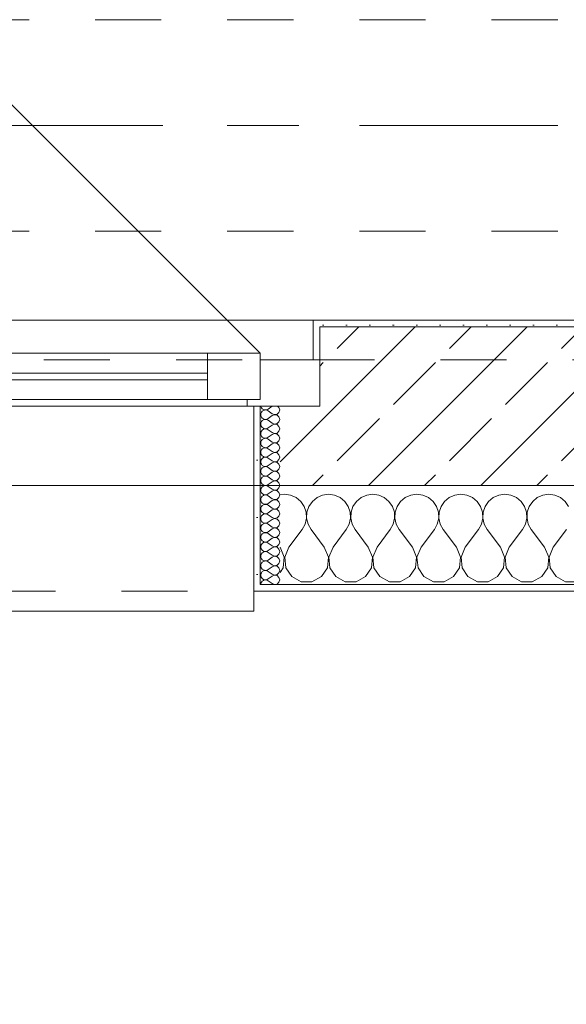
# Model space of a CAD drawing. Header units: metres. Extents: x -4 to 100, y -11 to 17.
# Tile 204 of 256: x 17.466 to 18.293, y -0.78 to 0.71. Entities that reach past the tile are written whole.
import ezdxf

# ---------------------------------------------------------------- set-up
doc = ezdxf.new("R2010")
doc.units = ezdxf.units.M
doc.header["$MEASUREMENT"] = 0
for name, pattern in [('Achse', [0.2, 0.1, -0.05, 0, -0.05]), ('Strichlinie doppelt', [0.546806, 0.264583, -0.105833, 0.070556, -0.105833]), ('Strichlinie eng', [0.115, 0.075, -0.04]), ('Untersicht', [0.1, 0.075, -0.025])]:
    doc.linetypes.add(name, pattern=pattern)
for name, color, linetype in [('152 - Bemaßung_ Beschriftung.Ausbau', 7, 'Continuous'), ('451 - Universal.Achsen Raster', 7, 'Continuous'), ('603 - Struktur.Bodenplatte_ Decke Roh', 7, 'Continuous'), ('604 - Struktur.Wand Aussen', 7, 'Continuous'), ('608 - Struktur.Träger', 7, 'Continuous'), ('650 - Abdeckung.Fußboden Aufbau', 7, 'Continuous'), ('Neubau_653 - Abdeckung.TB Verkofferung', 7, 'Continuous')]:
    doc.layers.add(name, color=color, linetype=linetype)
doc.styles.add('ERSTELLTER_STIL_2', font='txt')
doc.dimstyles.new('ERSTELLTER_STIL__5', dxfattribs={"dimtxt": 0.1, "dimasz": 0.0532, "dimexe": 0.18, "dimexo": 0.0625, "dimgap": 0, "dimtad": 1, "dimtih": 1, "dimtoh": 1, "dimzin": 0, "dimdsep": 46, "dimtxsty": 'ERSTELLTER_STIL_2', "dimblk": 'ARROWHEAD_2', "dimblk1": 'ARROWHEAD_2', "dimblk2": 'ARROWHEAD_2', "dimcen": 0.09, "dimse1": 1, "dimse2": 1, "dimclrd": 7, "dimclre": 7, "dimclrt": 7, "dimazin": 0, "dimtfac": 1, "dimtdec": 4, "dimtmove": 0, "dimatfit": 3, "dimfxl": 1, "dimtolj": 1, "dimtzin": 0, "dimarcsym": 0})
pattern_1 = [(0, (0, 0), (0, 0.08660254), [0, -0.05]), (0, (0.025, 0.0433), (0, 0.08660254), [0, -0.05])]
pattern_2 = [(45, (0, 0), (-0.01767767, 0.01767767), [0, -0.025])]

# ---------------------------------------------------------------- blocks, each defined once
blk = doc.blocks.new('*X122')
at = {"layer": '604 - Struktur.Wand Aussen', "color": 7, "linetype": 'Continuous', "lineweight": 5}
for p, q in [((17.8667, -0.0083), (17.86, -0.0093)), ((17.8758, -0.0096), (17.8667, -0.0083)), ((17.8842, -0.0133), (17.8758, -0.0096)), ((17.8913, -0.0192), (17.8842, -0.0133)), ((17.9158, -0.0133), (17.9087, -0.0192)), ((17.9242, -0.0096), (17.9158, -0.0133)), ((17.9333, -0.0083), (17.9242, -0.0096)), ((17.9424, -0.0096), (17.9333, -0.0083)), ((17.9509, -0.0133), (17.9424, -0.0096)), ((17.9579, -0.0192), (17.9509, -0.0133)), ((17.9825, -0.0133), (17.9754, -0.0192)), ((17.9909, -0.0096), (17.9825, -0.0133)), ((18, -0.0083), (17.9909, -0.0096)), ((18.0091, -0.0096), (18, -0.0083)), ((18.0175, -0.0133), (18.0091, -0.0096)), ((18.0246, -0.0192), (18.0175, -0.0133)), ((18.0491, -0.0133), (18.0421, -0.0192)), ((18.0576, -0.0096), (18.0491, -0.0133)), ((18.0667, -0.0083), (18.0576, -0.0096)), ((18.0758, -0.0096), (18.0667, -0.0083)), ((18.0842, -0.0133), (18.0758, -0.0096)), ((18.0913, -0.0192), (18.0842, -0.0133)), ((18.1158, -0.0133), (18.1087, -0.0192)), ((18.1242, -0.0096), (18.1158, -0.0133)), ((18.1333, -0.0083), (18.1242, -0.0096)), ((18.1424, -0.0096), (18.1333, -0.0083)), ((18.1509, -0.0133), (18.1424, -0.0096)), ((18.1579, -0.0192), (18.1509, -0.0133)), ((18.1825, -0.0133), (18.1754, -0.0192)), ((18.1909, -0.0096), (18.1825, -0.0133)), ((18.2, -0.0083), (18.1909, -0.0096)), ((18.2091, -0.0096), (18.2, -0.0083)), ((18.2175, -0.0133), (18.2091, -0.0096)), ((18.2246, -0.0192), (18.2175, -0.0133)), ((18.2491, -0.0133), (18.2421, -0.0192)), ((18.2576, -0.0096), (18.2491, -0.0133)), ((18.2667, -0.0083), (18.2576, -0.0096)), ((18.2758, -0.0096), (18.2667, -0.0083)), ((18.2842, -0.0133), (18.2758, -0.0096)), ((18.2913, -0.0192), (18.2842, -0.0133)), ((17.8965, -0.0268), (17.8913, -0.0192)), ((17.8994, -0.0355), (17.8965, -0.0268)), ((17.9035, -0.0268), (17.9006, -0.0355)), ((17.9087, -0.0192), (17.9035, -0.0268)), ((17.9631, -0.0268), (17.9579, -0.0192)), ((17.9661, -0.0355), (17.9631, -0.0268)), ((17.9702, -0.0268), (17.9672, -0.0355)), ((17.9754, -0.0192), (17.9702, -0.0268)), ((18.0298, -0.0268), (18.0246, -0.0192)), ((18.0328, -0.0355), (18.0298, -0.0268)), ((18.0369, -0.0268), (18.0339, -0.0355)), ((18.0421, -0.0192), (18.0369, -0.0268)), ((18.0965, -0.0268), (18.0913, -0.0192)), ((18.0994, -0.0355), (18.0965, -0.0268)), ((18.1035, -0.0268), (18.1006, -0.0355)), ((18.1087, -0.0192), (18.1035, -0.0268)), ((18.1631, -0.0268), (18.1579, -0.0192)), ((18.1661, -0.0355), (18.1631, -0.0268)), ((18.1702, -0.0268), (18.1672, -0.0355)), ((18.1754, -0.0192), (18.1702, -0.0268)), ((18.2298, -0.0268), (18.2246, -0.0192)), ((18.2328, -0.0355), (18.2298, -0.0268)), ((18.2369, -0.0268), (18.2339, -0.0355)), ((18.2421, -0.0192), (18.2369, -0.0268)), ((18.2965, -0.0268), (18.2913, -0.0192)), ((17.8978, -0.0536), (17.8999, -0.0447)), ((17.8999, -0.0447), (17.8994, -0.0355)), ((17.9006, -0.0355), (17.9001, -0.0447)), ((17.9001, -0.0447), (17.9022, -0.0536)), ((17.9645, -0.0536), (17.9665, -0.0447)), ((17.9665, -0.0447), (17.9661, -0.0355)), ((17.9672, -0.0355), (17.9668, -0.0447)), ((17.9668, -0.0447), (17.9689, -0.0536)), ((18.0311, -0.0536), (18.0332, -0.0447)), ((18.0332, -0.0447), (18.0328, -0.0355)), ((18.0339, -0.0355), (18.0335, -0.0447)), ((18.0335, -0.0447), (18.0355, -0.0536)), ((18.0978, -0.0536), (18.0999, -0.0447)), ((18.0999, -0.0447), (18.0994, -0.0355)), ((18.1006, -0.0355), (18.1001, -0.0447)), ((18.1001, -0.0447), (18.1022, -0.0536)), ((18.1645, -0.0536), (18.1665, -0.0447)), ((18.1665, -0.0447), (18.1661, -0.0355)), ((18.1672, -0.0355), (18.1668, -0.0447)), ((18.1668, -0.0447), (18.1689, -0.0536)), ((18.2311, -0.0536), (18.2332, -0.0447)), ((18.2332, -0.0447), (18.2328, -0.0355)), ((18.2339, -0.0355), (18.2335, -0.0447)), ((18.2335, -0.0447), (18.2355, -0.0536)), ((17.8933, -0.0617), (17.8978, -0.0536)), ((17.9022, -0.0536), (17.9067, -0.0617)), ((17.96, -0.0617), (17.9645, -0.0536)), ((17.9689, -0.0536), (17.9733, -0.0617)), ((18.0267, -0.0617), (18.0311, -0.0536)), ((18.0355, -0.0536), (18.04, -0.0617)), ((18.0933, -0.0617), (18.0978, -0.0536)), ((18.1022, -0.0536), (18.1067, -0.0617)), ((18.16, -0.0617), (18.1645, -0.0536)), ((18.1689, -0.0536), (18.1733, -0.0617)), ((18.2267, -0.0617), (18.2311, -0.0536)), ((18.2355, -0.0536), (18.24, -0.0617)), ((17.8733, -0.0883), (17.8933, -0.0617)), ((17.9267, -0.0883), (17.9067, -0.0617)), ((17.94, -0.0883), (17.96, -0.0617)), ((17.9933, -0.0883), (17.9733, -0.0617)), ((18.0067, -0.0883), (18.0267, -0.0617)), ((18.06, -0.0883), (18.04, -0.0617)), ((18.0733, -0.0883), (18.0933, -0.0617)), ((18.1267, -0.0883), (18.1067, -0.0617)), ((18.14, -0.0883), (18.16, -0.0617)), ((18.1933, -0.0883), (18.1733, -0.0617)), ((18.2067, -0.0883), (18.2267, -0.0617)), ((18.26, -0.0883), (18.24, -0.0617)), ((18.2733, -0.0883), (18.2933, -0.0617)), ((17.8663, -0.1033), (17.86, -0.0883)), ((17.8733, -0.0883), (17.867, -0.1033)), ((17.933, -0.1033), (17.9267, -0.0883)), ((17.94, -0.0883), (17.9337, -0.1033)), ((17.9996, -0.1033), (17.9933, -0.0883)), ((18.0067, -0.0883), (18.0004, -0.1033)), ((18.0663, -0.1033), (18.06, -0.0883)), ((18.0733, -0.0883), (18.067, -0.1033)), ((18.133, -0.1033), (18.1267, -0.0883)), ((18.14, -0.0883), (18.1337, -0.1033)), ((18.1996, -0.1033), (18.1933, -0.0883)), ((18.2067, -0.0883), (18.2004, -0.1033)), ((18.2663, -0.1033), (18.26, -0.0883)), ((18.2733, -0.0883), (18.267, -0.1033)), ((17.8648, -0.1195), (17.8663, -0.1033)), ((17.867, -0.1033), (17.8686, -0.1195)), ((17.9314, -0.1195), (17.933, -0.1033)), ((17.9337, -0.1033), (17.9352, -0.1195)), ((17.9981, -0.1195), (17.9996, -0.1033)), ((18.0004, -0.1033), (18.0019, -0.1195)), ((18.0648, -0.1195), (18.0663, -0.1033)), ((18.067, -0.1033), (18.0686, -0.1195)), ((18.1314, -0.1195), (18.133, -0.1033)), ((18.1337, -0.1033), (18.1352, -0.1195)), ((18.1981, -0.1195), (18.1996, -0.1033)), ((18.2004, -0.1033), (18.2019, -0.1195)), ((18.2648, -0.1195), (18.2663, -0.1033)), ((18.267, -0.1033), (18.2686, -0.1195)), ((17.86, -0.1266), (17.8648, -0.1195)), ((17.8686, -0.1195), (17.8776, -0.133)), ((17.8776, -0.133), (17.8919, -0.1407)), ((17.9081, -0.1407), (17.9224, -0.133)), ((17.9224, -0.133), (17.9314, -0.1195)), ((17.9352, -0.1195), (17.9442, -0.133)), ((17.9442, -0.133), (17.9585, -0.1407)), ((17.9748, -0.1407), (17.9891, -0.133)), ((17.9891, -0.133), (17.9981, -0.1195)), ((18.0019, -0.1195), (18.0109, -0.133)), ((18.0109, -0.133), (18.0252, -0.1407)), ((18.0415, -0.1407), (18.0558, -0.133)), ((18.0558, -0.133), (18.0648, -0.1195)), ((18.0686, -0.1195), (18.0776, -0.133)), ((18.0776, -0.133), (18.0919, -0.1407)), ((18.1081, -0.1407), (18.1224, -0.133)), ((18.1224, -0.133), (18.1314, -0.1195)), ((18.1352, -0.1195), (18.1442, -0.133)), ((18.1442, -0.133), (18.1585, -0.1407)), ((18.1748, -0.1407), (18.1891, -0.133)), ((18.1891, -0.133), (18.1981, -0.1195)), ((18.2019, -0.1195), (18.2109, -0.133)), ((18.2109, -0.133), (18.2252, -0.1407)), ((18.2415, -0.1407), (18.2558, -0.133)), ((18.2558, -0.133), (18.2648, -0.1195)), ((18.2686, -0.1195), (18.2776, -0.133)), ((18.2776, -0.133), (18.2919, -0.1407)), ((17.8919, -0.1407), (17.9081, -0.1407)), ((17.9585, -0.1407), (17.9748, -0.1407)), ((18.0252, -0.1407), (18.0415, -0.1407)), ((18.0919, -0.1407), (18.1081, -0.1407)), ((18.1585, -0.1407), (18.1748, -0.1407)), ((18.2252, -0.1407), (18.2415, -0.1407)), ((18.2919, -0.1407), (18.3081, -0.1407))]:
    blk.add_line(p, q, dxfattribs=at)
blk = doc.blocks.new('*X146')
at = {"layer": '604 - Struktur.Wand Aussen', "color": 7, "linetype": 'Continuous', "lineweight": 5}
for p, q in [((17.8309, 0.125), (17.831, 0.1245)), ((17.831, 0.1245), (17.8318, 0.1227)), ((17.8318, 0.1227), (17.833, 0.1212)), ((17.833, 0.1212), (17.8347, 0.12)), ((17.8347, 0.12), (17.8365, 0.1194)), ((17.8365, 0.1194), (17.8385, 0.1193)), ((17.8385, 0.1193), (17.8365, 0.1192)), ((17.8385, 0.1193), (17.8404, 0.1198)), ((17.8404, 0.1188), (17.8385, 0.1193)), ((17.8404, 0.1198), (17.8421, 0.1207)), ((17.8479, 0.125), (17.8421, 0.1207)), ((17.8582, 0.123), (17.8561, 0.125)), ((17.8593, 0.1193), (17.8582, 0.123)), ((17.8582, 0.1155), (17.8593, 0.1193)), ((17.831, 0.1141), (17.8307, 0.1121)), ((17.8307, 0.1121), (17.831, 0.1102)), ((17.8318, 0.1159), (17.831, 0.1141)), ((17.831, 0.1102), (17.8318, 0.1084)), ((17.833, 0.1174), (17.8318, 0.1159)), ((17.8318, 0.1084), (17.833, 0.1069)), ((17.8347, 0.1185), (17.833, 0.1174)), ((17.833, 0.1069), (17.8347, 0.1058)), ((17.8365, 0.1192), (17.8347, 0.1185)), ((17.8347, 0.1058), (17.8365, 0.1051)), ((17.8365, 0.1049), (17.8347, 0.1042)), ((17.8365, 0.1051), (17.8385, 0.105)), ((17.8385, 0.105), (17.8365, 0.1049)), ((17.8385, 0.105), (17.8404, 0.1055)), ((17.8404, 0.1045), (17.8385, 0.105)), ((17.8421, 0.1179), (17.8404, 0.1188)), ((17.8404, 0.1055), (17.8421, 0.1064)), ((17.8421, 0.1036), (17.8404, 0.1045)), ((17.8479, 0.1136), (17.8421, 0.1179)), ((17.8479, 0.1107), (17.8421, 0.1064)), ((17.8479, 0.1136), (17.8515, 0.1122)), ((17.8515, 0.1121), (17.8479, 0.1107)), ((17.8515, 0.1122), (17.8553, 0.1129)), ((17.8553, 0.1114), (17.8515, 0.1121)), ((17.8553, 0.1129), (17.8582, 0.1155)), ((17.8582, 0.1088), (17.8553, 0.1114)), ((17.8593, 0.105), (17.8582, 0.1088)), ((17.8582, 0.1012), (17.8593, 0.105)), ((17.831, 0.0998), (17.8307, 0.0979)), ((17.8307, 0.0979), (17.831, 0.0959)), ((17.8318, 0.1016), (17.831, 0.0998)), ((17.831, 0.0959), (17.8318, 0.0941)), ((17.833, 0.1031), (17.8318, 0.1016)), ((17.8318, 0.0941), (17.833, 0.0926)), ((17.8347, 0.1042), (17.833, 0.1031)), ((17.833, 0.0926), (17.8347, 0.0915)), ((17.8347, 0.09), (17.833, 0.0888)), ((17.8347, 0.0915), (17.8365, 0.0908)), ((17.8365, 0.0906), (17.8347, 0.09)), ((17.8365, 0.0908), (17.8385, 0.0907)), ((17.8385, 0.0907), (17.8365, 0.0906)), ((17.8385, 0.0907), (17.8404, 0.0912)), ((17.8404, 0.0902), (17.8385, 0.0907)), ((17.8404, 0.0912), (17.8421, 0.0921)), ((17.8421, 0.0893), (17.8404, 0.0902)), ((17.8479, 0.0993), (17.8421, 0.1036)), ((17.8479, 0.0964), (17.8421, 0.0921)), ((17.8479, 0.0993), (17.8515, 0.0979)), ((17.8515, 0.0978), (17.8479, 0.0964)), ((17.8515, 0.0979), (17.8553, 0.0986)), ((17.8553, 0.0971), (17.8515, 0.0978)), ((17.8553, 0.0986), (17.8582, 0.1012)), ((17.8582, 0.0945), (17.8553, 0.0971)), ((17.8593, 0.0907), (17.8582, 0.0945)), ((17.8582, 0.087), (17.8593, 0.0907)), ((17.831, 0.0855), (17.8307, 0.0836)), ((17.8307, 0.0836), (17.831, 0.0816)), ((17.8318, 0.0873), (17.831, 0.0855)), ((17.831, 0.0816), (17.8318, 0.0798)), ((17.833, 0.0888), (17.8318, 0.0873)), ((17.8318, 0.0798), (17.833, 0.0783)), ((17.833, 0.0746), (17.8318, 0.073)), ((17.833, 0.0783), (17.8347, 0.0772)), ((17.8347, 0.0757), (17.833, 0.0746)), ((17.8347, 0.0772), (17.8365, 0.0766)), ((17.8365, 0.0763), (17.8347, 0.0757)), ((17.8365, 0.0766), (17.8385, 0.0765)), ((17.8385, 0.0764), (17.8365, 0.0763)), ((17.8385, 0.0765), (17.8404, 0.0769)), ((17.8404, 0.076), (17.8385, 0.0764)), ((17.8404, 0.0769), (17.8421, 0.0779)), ((17.8421, 0.075), (17.8404, 0.076)), ((17.8479, 0.085), (17.8421, 0.0893)), ((17.8479, 0.0821), (17.8421, 0.0779)), ((17.8479, 0.0707), (17.8421, 0.075)), ((17.8479, 0.085), (17.8515, 0.0836)), ((17.8515, 0.0835), (17.8479, 0.0821)), ((17.8515, 0.0836), (17.8553, 0.0843)), ((17.8553, 0.0828), (17.8515, 0.0835)), ((17.8553, 0.0843), (17.8582, 0.087)), ((17.8582, 0.0802), (17.8553, 0.0828)), ((17.8593, 0.0764), (17.8582, 0.0802)), ((17.8582, 0.0727), (17.8593, 0.0764)), ((17.831, 0.0712), (17.8307, 0.0693)), ((17.8307, 0.0693), (17.831, 0.0673)), ((17.8318, 0.073), (17.831, 0.0712)), ((17.831, 0.0673), (17.8318, 0.0655)), ((17.8318, 0.0655), (17.833, 0.064)), ((17.833, 0.0603), (17.8318, 0.0588)), ((17.833, 0.064), (17.8347, 0.0629)), ((17.8347, 0.0614), (17.833, 0.0603)), ((17.8347, 0.0629), (17.8365, 0.0623)), ((17.8365, 0.062), (17.8347, 0.0614)), ((17.8365, 0.0623), (17.8385, 0.0622)), ((17.8385, 0.0621), (17.8365, 0.062)), ((17.8385, 0.0622), (17.8404, 0.0626)), ((17.8404, 0.0617), (17.8385, 0.0621)), ((17.8404, 0.0626), (17.8421, 0.0636)), ((17.8421, 0.0607), (17.8404, 0.0617)), ((17.8479, 0.0679), (17.8421, 0.0636)), ((17.8479, 0.0564), (17.8421, 0.0607)), ((17.8479, 0.0707), (17.8515, 0.0693)), ((17.8515, 0.0693), (17.8479, 0.0679)), ((17.8515, 0.0693), (17.8553, 0.07)), ((17.8553, 0.0685), (17.8515, 0.0693)), ((17.8553, 0.07), (17.8582, 0.0727)), ((17.8582, 0.0659), (17.8553, 0.0685)), ((17.8593, 0.0621), (17.8582, 0.0659)), ((17.8582, 0.0584), (17.8593, 0.0621)), ((17.831, 0.057), (17.8307, 0.055)), ((17.8307, 0.055), (17.831, 0.053)), ((17.8318, 0.0588), (17.831, 0.057)), ((17.831, 0.053), (17.8318, 0.0512)), ((17.8318, 0.0512), (17.833, 0.0497)), ((17.833, 0.046), (17.8318, 0.0445)), ((17.833, 0.0497), (17.8347, 0.0486)), ((17.8347, 0.0471), (17.833, 0.046)), ((17.8347, 0.0486), (17.8365, 0.048)), ((17.8365, 0.0477), (17.8347, 0.0471)), ((17.8365, 0.048), (17.8385, 0.0479)), ((17.8385, 0.0478), (17.8365, 0.0477)), ((17.8385, 0.0479), (17.8404, 0.0483)), ((17.8404, 0.0474), (17.8385, 0.0478)), ((17.8404, 0.0483), (17.8421, 0.0493)), ((17.8421, 0.0464), (17.8404, 0.0474)), ((17.8479, 0.0536), (17.8421, 0.0493)), ((17.8479, 0.0421), (17.8421, 0.0464)), ((17.8479, 0.0564), (17.8515, 0.055)), ((17.8515, 0.055), (17.8479, 0.0536)), ((17.8515, 0.055), (17.8553, 0.0558)), ((17.8553, 0.0542), (17.8515, 0.055)), ((17.8553, 0.0558), (17.8582, 0.0584)), ((17.8582, 0.0516), (17.8553, 0.0542)), ((17.8593, 0.0479), (17.8582, 0.0516)), ((17.8582, 0.0441), (17.8593, 0.0479)), ((17.831, 0.0427), (17.8307, 0.0407)), ((17.8307, 0.0407), (17.831, 0.0388)), ((17.8318, 0.0445), (17.831, 0.0427)), ((17.831, 0.0388), (17.8318, 0.037)), ((17.8318, 0.0302), (17.831, 0.0284)), ((17.8318, 0.037), (17.833, 0.0354)), ((17.833, 0.0317), (17.8318, 0.0302)), ((17.833, 0.0354), (17.8347, 0.0343)), ((17.8347, 0.0328), (17.833, 0.0317)), ((17.8347, 0.0343), (17.8365, 0.0337)), ((17.8365, 0.0334), (17.8347, 0.0328)), ((17.8365, 0.0337), (17.8385, 0.0336)), ((17.8385, 0.0335), (17.8365, 0.0334)), ((17.8385, 0.0336), (17.8404, 0.034)), ((17.8404, 0.0331), (17.8385, 0.0335)), ((17.8404, 0.034), (17.8421, 0.035)), ((17.8421, 0.0321), (17.8404, 0.0331)), ((17.8479, 0.0393), (17.8421, 0.035)), ((17.8479, 0.0279), (17.8421, 0.0321)), ((17.8479, 0.0421), (17.8515, 0.0407)), ((17.8515, 0.0407), (17.8479, 0.0393)), ((17.8515, 0.0407), (17.8553, 0.0415)), ((17.8553, 0.04), (17.8515, 0.0407)), ((17.8553, 0.0415), (17.8582, 0.0441)), ((17.8582, 0.0373), (17.8553, 0.04)), ((17.8553, 0.0272), (17.8582, 0.0298)), ((17.8593, 0.0336), (17.8582, 0.0373)), ((17.8582, 0.0298), (17.8593, 0.0336)), ((17.831, 0.0284), (17.8307, 0.0264)), ((17.8307, 0.0264), (17.831, 0.0245)), ((17.831, 0.0245), (17.8318, 0.0227)), ((17.8318, 0.0159), (17.831, 0.0141)), ((17.8318, 0.0227), (17.833, 0.0212)), ((17.833, 0.0174), (17.8318, 0.0159)), ((17.833, 0.0212), (17.8347, 0.02)), ((17.8347, 0.0185), (17.833, 0.0174)), ((17.8347, 0.02), (17.8365, 0.0194)), ((17.8365, 0.0192), (17.8347, 0.0185)), ((17.8365, 0.0194), (17.8385, 0.0193)), ((17.8385, 0.0193), (17.8365, 0.0192)), ((17.8385, 0.0193), (17.8404, 0.0198)), ((17.8404, 0.0188), (17.8385, 0.0193)), ((17.8404, 0.0198), (17.8421, 0.0207)), ((17.8421, 0.0179), (17.8404, 0.0188)), ((17.8479, 0.025), (17.8421, 0.0207)), ((17.8479, 0.0136), (17.8421, 0.0179)), ((17.8479, 0.0279), (17.8515, 0.0265)), ((17.8515, 0.0264), (17.8479, 0.025)), ((17.8515, 0.0265), (17.8553, 0.0272)), ((17.8553, 0.0257), (17.8515, 0.0264)), ((17.8582, 0.023), (17.8553, 0.0257)), ((17.8553, 0.0129), (17.8582, 0.0155)), ((17.8593, 0.0193), (17.8582, 0.023)), ((17.8582, 0.0155), (17.8593, 0.0193)), ((17.831, 0.0141), (17.8307, 0.0121)), ((17.8307, 0.0121), (17.831, 0.0102)), ((17.831, 0.0102), (17.8318, 0.0084)), ((17.8318, 0.0016), (17.831, -0.0002)), ((17.8318, 0.0084), (17.833, 0.0069)), ((17.833, 0.0031), (17.8318, 0.0016)), ((17.833, 0.0069), (17.8347, 0.0058)), ((17.8347, 0.0042), (17.833, 0.0031)), ((17.8347, 0.0058), (17.8365, 0.0051)), ((17.8365, 0.0049), (17.8347, 0.0042)), ((17.8365, 0.0051), (17.8385, 0.005)), ((17.8385, 0.005), (17.8365, 0.0049)), ((17.8385, 0.005), (17.8404, 0.0055)), ((17.8404, 0.0045), (17.8385, 0.005)), ((17.8404, 0.0055), (17.8421, 0.0064)), ((17.8421, 0.0036), (17.8404, 0.0045)), ((17.8479, 0.0107), (17.8421, 0.0064)), ((17.8479, -0.0007), (17.8421, 0.0036)), ((17.8479, 0.0136), (17.8515, 0.0122)), ((17.8515, 0.0121), (17.8479, 0.0107)), ((17.8515, 0.0122), (17.8553, 0.0129)), ((17.8553, 0.0114), (17.8515, 0.0121)), ((17.8582, 0.0088), (17.8553, 0.0114)), ((17.8553, -0.0014), (17.8582, 0.0012)), ((17.8593, 0.005), (17.8582, 0.0088)), ((17.8582, 0.0012), (17.8593, 0.005)), ((17.831, -0.0002), (17.8307, -0.0021)), ((17.8307, -0.0021), (17.831, -0.0041)), ((17.831, -0.0145), (17.8307, -0.0164)), ((17.831, -0.0041), (17.8318, -0.0059)), ((17.8318, -0.0127), (17.831, -0.0145)), ((17.8318, -0.0059), (17.833, -0.0074)), ((17.833, -0.0112), (17.8318, -0.0127)), ((17.833, -0.0074), (17.8347, -0.0085)), ((17.8347, -0.01), (17.833, -0.0112)), ((17.8347, -0.0085), (17.8365, -0.0092)), ((17.8365, -0.0094), (17.8347, -0.01)), ((17.8365, -0.0092), (17.8385, -0.0093)), ((17.8385, -0.0093), (17.8365, -0.0094)), ((17.8385, -0.0093), (17.8404, -0.0088)), ((17.8404, -0.0098), (17.8385, -0.0093)), ((17.8404, -0.0088), (17.8421, -0.0079)), ((17.8421, -0.0107), (17.8404, -0.0098)), ((17.8479, -0.0036), (17.8421, -0.0079)), ((17.8479, -0.015), (17.8421, -0.0107)), ((17.8479, -0.0007), (17.8515, -0.0021)), ((17.8515, -0.0022), (17.8479, -0.0036)), ((17.8515, -0.0021), (17.8553, -0.0014)), ((17.8553, -0.0029), (17.8515, -0.0022)), ((17.8582, -0.0055), (17.8553, -0.0029)), ((17.8553, -0.0157), (17.8582, -0.013)), ((17.8593, -0.0093), (17.8582, -0.0055)), ((17.8582, -0.013), (17.8593, -0.0093)), ((17.8307, -0.0164), (17.831, -0.0184)), ((17.831, -0.0288), (17.8307, -0.0307)), ((17.831, -0.0184), (17.8318, -0.0202)), ((17.8318, -0.027), (17.831, -0.0288)), ((17.8318, -0.0202), (17.833, -0.0217)), ((17.833, -0.0254), (17.8318, -0.027)), ((17.833, -0.0217), (17.8347, -0.0228)), ((17.8347, -0.0243), (17.833, -0.0254)), ((17.8347, -0.0228), (17.8365, -0.0234)), ((17.8365, -0.0237), (17.8347, -0.0243)), ((17.8365, -0.0234), (17.8385, -0.0235)), ((17.8385, -0.0236), (17.8365, -0.0237)), ((17.8385, -0.0235), (17.8404, -0.0231)), ((17.8404, -0.024), (17.8385, -0.0236)), ((17.8404, -0.0231), (17.8421, -0.0221)), ((17.8421, -0.025), (17.8404, -0.024)), ((17.8479, -0.0179), (17.8421, -0.0221)), ((17.8479, -0.0293), (17.8421, -0.025)), ((17.8479, -0.015), (17.8515, -0.0164)), ((17.8515, -0.0165), (17.8479, -0.0179)), ((17.8479, -0.0293), (17.8515, -0.0307)), ((17.8515, -0.0164), (17.8553, -0.0157)), ((17.8553, -0.0172), (17.8515, -0.0165)), ((17.8582, -0.0198), (17.8553, -0.0172)), ((17.8553, -0.03), (17.8582, -0.0273)), ((17.8593, -0.0236), (17.8582, -0.0198)), ((17.8582, -0.0273), (17.8593, -0.0236)), ((17.8307, -0.0307), (17.831, -0.0327)), ((17.831, -0.043), (17.8307, -0.045)), ((17.831, -0.0327), (17.8318, -0.0345)), ((17.8318, -0.0412), (17.831, -0.043)), ((17.8318, -0.0345), (17.833, -0.036)), ((17.833, -0.0397), (17.8318, -0.0412)), ((17.833, -0.036), (17.8347, -0.0371)), ((17.8347, -0.0386), (17.833, -0.0397)), ((17.8347, -0.0371), (17.8365, -0.0377)), ((17.8365, -0.038), (17.8347, -0.0386)), ((17.8365, -0.0377), (17.8385, -0.0378)), ((17.8385, -0.0379), (17.8365, -0.038)), ((17.8385, -0.0378), (17.8404, -0.0374)), ((17.8404, -0.0383), (17.8385, -0.0379)), ((17.8404, -0.0374), (17.8421, -0.0364)), ((17.8421, -0.0393), (17.8404, -0.0383)), ((17.8479, -0.0321), (17.8421, -0.0364)), ((17.8479, -0.0436), (17.8421, -0.0393)), ((17.8515, -0.0307), (17.8479, -0.0321)), ((17.8479, -0.0436), (17.8515, -0.045)), ((17.8515, -0.0307), (17.8553, -0.03)), ((17.8553, -0.0315), (17.8515, -0.0307)), ((17.8515, -0.045), (17.8553, -0.0442)), ((17.8582, -0.0341), (17.8553, -0.0315)), ((17.8553, -0.0442), (17.8582, -0.0416)), ((17.8593, -0.0379), (17.8582, -0.0341)), ((17.8582, -0.0416), (17.8593, -0.0379)), ((17.8307, -0.045), (17.831, -0.047)), ((17.831, -0.0573), (17.8307, -0.0593)), ((17.8307, -0.0593), (17.831, -0.0612)), ((17.831, -0.047), (17.8318, -0.0488)), ((17.8318, -0.0555), (17.831, -0.0573)), ((17.8318, -0.0488), (17.833, -0.0503)), ((17.833, -0.054), (17.8318, -0.0555)), ((17.833, -0.0503), (17.8347, -0.0514)), ((17.8347, -0.0529), (17.833, -0.054)), ((17.8347, -0.0514), (17.8365, -0.052)), ((17.8365, -0.0523), (17.8347, -0.0529)), ((17.8365, -0.052), (17.8385, -0.0521)), ((17.8385, -0.0522), (17.8365, -0.0523)), ((17.8385, -0.0521), (17.8404, -0.0517)), ((17.8404, -0.0526), (17.8385, -0.0522)), ((17.8404, -0.0517), (17.8421, -0.0507)), ((17.8421, -0.0536), (17.8404, -0.0526)), ((17.8479, -0.0464), (17.8421, -0.0507)), ((17.8479, -0.0579), (17.8421, -0.0536)), ((17.8515, -0.045), (17.8479, -0.0464)), ((17.8479, -0.0579), (17.8515, -0.0593)), ((17.8515, -0.0593), (17.8479, -0.0607)), ((17.8553, -0.0458), (17.8515, -0.045)), ((17.8515, -0.0593), (17.8553, -0.0585)), ((17.8553, -0.06), (17.8515, -0.0593)), ((17.8582, -0.0484), (17.8553, -0.0458)), ((17.8553, -0.0585), (17.8582, -0.0559)), ((17.8593, -0.0521), (17.8582, -0.0484)), ((17.8582, -0.0559), (17.8593, -0.0521)), ((17.831, -0.0716), (17.8307, -0.0736)), ((17.8307, -0.0736), (17.831, -0.0755)), ((17.831, -0.0612), (17.8318, -0.063)), ((17.8318, -0.0698), (17.831, -0.0716)), ((17.8318, -0.063), (17.833, -0.0646)), ((17.833, -0.0683), (17.8318, -0.0698)), ((17.833, -0.0646), (17.8347, -0.0657)), ((17.8347, -0.0672), (17.833, -0.0683)), ((17.8347, -0.0657), (17.8365, -0.0663)), ((17.8365, -0.0666), (17.8347, -0.0672)), ((17.8365, -0.0663), (17.8385, -0.0664)), ((17.8385, -0.0665), (17.8365, -0.0666)), ((17.8385, -0.0664), (17.8404, -0.066)), ((17.8404, -0.0669), (17.8385, -0.0665)), ((17.8404, -0.066), (17.8421, -0.065)), ((17.8421, -0.0679), (17.8404, -0.0669)), ((17.8479, -0.0607), (17.8421, -0.065)), ((17.8479, -0.0721), (17.8421, -0.0679)), ((17.8479, -0.0721), (17.8515, -0.0735)), ((17.8515, -0.0736), (17.8479, -0.075)), ((17.8515, -0.0735), (17.8553, -0.0728)), ((17.8553, -0.0743), (17.8515, -0.0736)), ((17.8582, -0.0627), (17.8553, -0.06)), ((17.8553, -0.0728), (17.8582, -0.0702)), ((17.8582, -0.077), (17.8553, -0.0743)), ((17.8593, -0.0664), (17.8582, -0.0627)), ((17.8582, -0.0702), (17.8593, -0.0664)), ((17.831, -0.0859), (17.8307, -0.0879)), ((17.8307, -0.0879), (17.831, -0.0898)), ((17.831, -0.0755), (17.8318, -0.0773)), ((17.8318, -0.0841), (17.831, -0.0859)), ((17.8318, -0.0773), (17.833, -0.0788)), ((17.833, -0.0826), (17.8318, -0.0841)), ((17.833, -0.0788), (17.8347, -0.08)), ((17.8347, -0.0815), (17.833, -0.0826)), ((17.8347, -0.08), (17.8365, -0.0806)), ((17.8365, -0.0808), (17.8347, -0.0815)), ((17.8365, -0.0806), (17.8385, -0.0807)), ((17.8385, -0.0807), (17.8365, -0.0808)), ((17.8385, -0.0807), (17.8404, -0.0802)), ((17.8404, -0.0812), (17.8385, -0.0807)), ((17.8404, -0.0802), (17.8421, -0.0793)), ((17.8421, -0.0821), (17.8404, -0.0812)), ((17.8479, -0.075), (17.8421, -0.0793)), ((17.8479, -0.0864), (17.8421, -0.0821)), ((17.8479, -0.0893), (17.8421, -0.0936)), ((17.8479, -0.0864), (17.8515, -0.0878)), ((17.8515, -0.0879), (17.8479, -0.0893)), ((17.8515, -0.0878), (17.8553, -0.0871)), ((17.8553, -0.0886), (17.8515, -0.0879)), ((17.8553, -0.0871), (17.8582, -0.0845)), ((17.8582, -0.0912), (17.8553, -0.0886)), ((17.8593, -0.0807), (17.8582, -0.077)), ((17.8582, -0.0845), (17.8593, -0.0807)), ((17.831, -0.1002), (17.8307, -0.1021)), ((17.8307, -0.1021), (17.831, -0.1041)), ((17.831, -0.0898), (17.8318, -0.0916)), ((17.8318, -0.0984), (17.831, -0.1002)), ((17.831, -0.1041), (17.8318, -0.1059)), ((17.8318, -0.0916), (17.833, -0.0931)), ((17.833, -0.0969), (17.8318, -0.0984)), ((17.833, -0.0931), (17.8347, -0.0942)), ((17.8347, -0.0958), (17.833, -0.0969)), ((17.8347, -0.0942), (17.8365, -0.0949)), ((17.8365, -0.0951), (17.8347, -0.0958)), ((17.8365, -0.0949), (17.8385, -0.095)), ((17.8385, -0.095), (17.8365, -0.0951)), ((17.8385, -0.095), (17.8404, -0.0945)), ((17.8404, -0.0955), (17.8385, -0.095)), ((17.8404, -0.0945), (17.8421, -0.0936)), ((17.8421, -0.0964), (17.8404, -0.0955)), ((17.8479, -0.1007), (17.8421, -0.0964)), ((17.8479, -0.1036), (17.8421, -0.1079)), ((17.8479, -0.1007), (17.8515, -0.1021)), ((17.8515, -0.1022), (17.8479, -0.1036)), ((17.8515, -0.1021), (17.8553, -0.1014)), ((17.8553, -0.1029), (17.8515, -0.1022)), ((17.8553, -0.1014), (17.8582, -0.0988)), ((17.8582, -0.1055), (17.8553, -0.1029)), ((17.8593, -0.095), (17.8582, -0.0912)), ((17.8582, -0.0988), (17.8593, -0.095)), ((17.831, -0.1145), (17.8307, -0.1164)), ((17.8307, -0.1164), (17.831, -0.1184)), ((17.8318, -0.1127), (17.831, -0.1145)), ((17.831, -0.1184), (17.8318, -0.1202)), ((17.8318, -0.1059), (17.833, -0.1074)), ((17.833, -0.1112), (17.8318, -0.1127)), ((17.833, -0.1074), (17.8347, -0.1085)), ((17.8347, -0.11), (17.833, -0.1112)), ((17.8347, -0.1085), (17.8365, -0.1092)), ((17.8365, -0.1094), (17.8347, -0.11)), ((17.8365, -0.1092), (17.8385, -0.1093)), ((17.8385, -0.1093), (17.8365, -0.1094)), ((17.8385, -0.1093), (17.8404, -0.1088)), ((17.8404, -0.1098), (17.8385, -0.1093)), ((17.8404, -0.1088), (17.8421, -0.1079)), ((17.8421, -0.1107), (17.8404, -0.1098)), ((17.8479, -0.115), (17.8421, -0.1107)), ((17.8479, -0.1179), (17.8421, -0.1221)), ((17.8479, -0.115), (17.8515, -0.1164)), ((17.8515, -0.1165), (17.8479, -0.1179)), ((17.8515, -0.1164), (17.8553, -0.1157)), ((17.8553, -0.1172), (17.8515, -0.1165)), ((17.8553, -0.1157), (17.8582, -0.113)), ((17.8582, -0.1198), (17.8553, -0.1172)), ((17.8593, -0.1093), (17.8582, -0.1055)), ((17.8582, -0.113), (17.8593, -0.1093)), ((17.831, -0.1288), (17.8307, -0.1307)), ((17.8307, -0.1307), (17.831, -0.1327)), ((17.8318, -0.127), (17.831, -0.1288)), ((17.831, -0.1327), (17.8318, -0.1345)), ((17.8318, -0.1202), (17.833, -0.1217)), ((17.833, -0.1254), (17.8318, -0.127)), ((17.833, -0.1217), (17.8347, -0.1228)), ((17.8347, -0.1243), (17.833, -0.1254)), ((17.8347, -0.1228), (17.8365, -0.1234)), ((17.8365, -0.1237), (17.8347, -0.1243)), ((17.8365, -0.1234), (17.8385, -0.1235)), ((17.8385, -0.1236), (17.8365, -0.1237)), ((17.8385, -0.1235), (17.8404, -0.1231)), ((17.8404, -0.124), (17.8385, -0.1236)), ((17.8404, -0.1231), (17.8421, -0.1221)), ((17.8421, -0.125), (17.8404, -0.124)), ((17.8479, -0.1293), (17.8421, -0.125)), ((17.8479, -0.1321), (17.8421, -0.1364)), ((17.8479, -0.1293), (17.8515, -0.1307)), ((17.8515, -0.1307), (17.8479, -0.1321)), ((17.8515, -0.1307), (17.8553, -0.13)), ((17.8553, -0.1315), (17.8515, -0.1307)), ((17.8553, -0.13), (17.8582, -0.1273)), ((17.8582, -0.1341), (17.8553, -0.1315)), ((17.8593, -0.1236), (17.8582, -0.1198)), ((17.8582, -0.1273), (17.8593, -0.1236)), ((17.8593, -0.1379), (17.8582, -0.1341)), ((17.831, -0.143), (17.8307, -0.145)), ((17.8318, -0.1412), (17.831, -0.143)), ((17.8318, -0.1345), (17.833, -0.136)), ((17.833, -0.1397), (17.8318, -0.1412)), ((17.833, -0.136), (17.8347, -0.1371)), ((17.8347, -0.1386), (17.833, -0.1397)), ((17.8347, -0.1371), (17.8365, -0.1377)), ((17.8365, -0.138), (17.8347, -0.1386)), ((17.8365, -0.1377), (17.8385, -0.1378)), ((17.8385, -0.1379), (17.8365, -0.138)), ((17.8385, -0.1378), (17.8404, -0.1374)), ((17.8404, -0.1383), (17.8385, -0.1379)), ((17.8404, -0.1374), (17.8421, -0.1364)), ((17.8421, -0.1393), (17.8404, -0.1383)), ((17.8479, -0.1436), (17.8421, -0.1393)), ((17.8479, -0.1436), (17.8515, -0.145)), ((17.8515, -0.145), (17.8553, -0.1442)), ((17.8553, -0.1442), (17.8582, -0.1416)), ((17.8582, -0.1416), (17.8593, -0.1379))]:
    blk.add_line(p, q, dxfattribs=at)
blk = doc.blocks.new('*D450')
at = {"layer": '152 - Bemaßung_ Beschriftung.Ausbau', "color": 7, "linetype": 'Continuous', "lineweight": 5}
for p, q in [((14.32, -4.1125), (14.32, -4.0075)), ((15.52, -4.1125), (15.52, -4.0075)), ((14.3402, -4.025), (14.2998, -4.095)), ((15.5402, -4.025), (15.4998, -4.095)), ((11.92, -4.06), (14.32, -4.06)), ((14.32, -4.06), (15.52, -4.06)), ((15.52, -4.06), (17.92, -4.06))]:
    blk.add_line(p, q, dxfattribs=at)
at = {"layer": '152 - Bemaßung_ Beschriftung.Ausbau', "color": 7, "lineweight": 5, "insert": (14.787, -4.04), "char_height": 0.1, "attachment_point": 7, "style": 'ERSTELLTER_STIL_2'}
blk.add_mtext('\\A1;{\\pql;\\fArial|b0|i0|c0|p38;1,20}', dxfattribs=at)
blk = doc.blocks.new('ARROWHEAD_2')
at = {"color": 0, "linetype": 'Continuous', "lineweight": 0}
for p, q in [((-0.378, -0.655), (0.378, 0.655)), ((0, 0), (-1, 0))]:
    blk.add_line(p, q, dxfattribs=at)
blk = doc.blocks.new('*D451')
at = {"layer": '152 - Bemaßung_ Beschriftung.Ausbau', "color": 7, "linetype": 'Continuous', "lineweight": 5}
for p, q in [((15.5402, -4.025), (15.4998, -4.095)), ((17.9402, -4.025), (17.8998, -4.095)), ((15.52, -4.06), (17.92, -4.06))]:
    blk.add_line(p, q, dxfattribs=at)
at = {"layer": '152 - Bemaßung_ Beschriftung.Ausbau', "color": 7, "lineweight": 5, "char_height": 0.1, "attachment_point": 7, "style": 'ERSTELLTER_STIL_2'}
for s, insert in [('\\A1;{\\pql;\\fArial|b0|i0|c0|p38;2,40}', (16.587, -4.04)), ('\\A1;{\\pql;\\fArial|b0|i0|c0|p38;2,01}', (16.587, -4.18))]:
    blk.add_mtext(s, dxfattribs=dict(at, insert=insert))
blk = doc.blocks.new('*D452')
at = {"layer": '152 - Bemaßung_ Beschriftung.Ausbau', "color": 7, "linetype": 'Continuous', "lineweight": 5}
for p, q in [((17.92, -4.1125), (17.92, -4.0075)), ((19.12, -4.1125), (19.12, -4.0075)), ((17.9402, -4.025), (17.8998, -4.095)), ((19.1402, -4.025), (19.0998, -4.095)), ((15.52, -4.06), (17.92, -4.06)), ((17.92, -4.06), (19.12, -4.06)), ((19.12, -4.06), (21.52, -4.06))]:
    blk.add_line(p, q, dxfattribs=at)
at = {"layer": '152 - Bemaßung_ Beschriftung.Ausbau', "color": 7, "lineweight": 5, "insert": (18.387, -4.04), "char_height": 0.1, "attachment_point": 7, "style": 'ERSTELLTER_STIL_2'}
blk.add_mtext('\\A1;{\\pql;\\fArial|b0|i0|c0|p38;1,20}', dxfattribs=at)
blk = doc.blocks.new('*D486')
at = {"layer": '152 - Bemaßung_ Beschriftung.Ausbau', "color": 7, "linetype": 'Continuous', "lineweight": 5}
for p, q in [((14.86, -4.6125), (14.86, -4.5075)), ((15.02, -4.6125), (15.02, -4.5075)), ((14.8802, -4.525), (14.8398, -4.595)), ((15.0402, -4.525), (14.9998, -4.595)), ((11.395, -4.56), (14.86, -4.56)), ((14.86, -4.56), (15.02, -4.56)), ((15.02, -4.56), (18.45, -4.56))]:
    blk.add_line(p, q, dxfattribs=at)
blk = doc.blocks.new('*D487')
at = {"layer": '152 - Bemaßung_ Beschriftung.Ausbau', "color": 7, "linetype": 'Continuous', "lineweight": 5}
for p, q in [((18.45, -4.6125), (18.45, -4.5075)), ((15.0402, -4.525), (14.9998, -4.595)), ((18.4702, -4.525), (18.4298, -4.595)), ((15.02, -4.56), (18.45, -4.56)), ((18.45, -4.56), (18.61, -4.56))]:
    blk.add_line(p, q, dxfattribs=at)
at = {"layer": '152 - Bemaßung_ Beschriftung.Ausbau', "color": 7, "lineweight": 5, "char_height": 0.1, "attachment_point": 7, "style": 'ERSTELLTER_STIL_2'}
for s, insert in [('\\A1;{\\pql;\\fArial|b0|i0|c0|p38;3,43}', (16.5261, -4.54)), ('\\A1;{\\pql;\\fArial|b0|i0|c0|p38;16}', (18.278, -4.54))]:
    blk.add_mtext(s, dxfattribs=dict(at, insert=insert))
blk = doc.blocks.new('*D530')
at = {"layer": '152 - Bemaßung_ Beschriftung.Ausbau', "color": 7, "linetype": 'Continuous', "lineweight": 5}
for p, q in [((15.08, -5.1125), (15.08, -5.0075)), ((18.38, -5.1125), (18.38, -5.0075)), ((15.1002, -5.025), (15.0598, -5.095)), ((18.4002, -5.025), (18.3598, -5.095)), ((14.78, -5.06), (15.08, -5.06)), ((15.08, -5.06), (18.38, -5.06)), ((18.38, -5.06), (18.68, -5.06))]:
    blk.add_line(p, q, dxfattribs=at)
at = {"layer": '152 - Bemaßung_ Beschriftung.Ausbau', "color": 7, "lineweight": 5, "insert": (16.597, -5.04), "char_height": 0.1, "attachment_point": 7, "style": 'ERSTELLTER_STIL_2'}
blk.add_mtext('\\A1;{\\pql;\\fArial|b0|i0|c0|p38;3,30}', dxfattribs=at)
blk = doc.blocks.new('*D562')
at = {"layer": '152 - Bemaßung_ Beschriftung.Ausbau', "color": 7, "linetype": 'Continuous', "lineweight": 5}
for p, q in [((-0.165, -6.1125), (-0.165, -6.0075)), ((62.425, -6.1125), (62.425, -6.0075)), ((-0.1448, -6.025), (-0.1852, -6.095)), ((62.4048, -6.095), (62.4452, -6.025)), ((-0.1992, -6.06), (-0.165, -6.06)), ((-0.165, -6.06), (62.425, -6.06)), ((62.425, -6.06), (62.4593, -6.06))]:
    blk.add_line(p, q, dxfattribs=at)
at = {"layer": '152 - Bemaßung_ Beschriftung.Ausbau', "color": 7, "lineweight": 5, "insert": (30.959, -6.04), "char_height": 0.1, "attachment_point": 7, "style": 'ERSTELLTER_STIL_2'}
blk.add_mtext('\\A1;{\\pql;\\fArial|b0|i0|c0|p38;62,59}', dxfattribs=at)
blk = doc.blocks.new('*D747')
at = {"layer": '152 - Bemaßung_ Beschriftung.Ausbau', "color": 7, "linetype": 'Continuous', "lineweight": 5}
for p, q in [((-0.165, -5.6125), (-0.165, -5.5075)), ((43.74, -5.6125), (43.74, -5.5075)), ((-0.1448, -5.525), (-0.1852, -5.595)), ((43.7602, -5.525), (43.7198, -5.595)), ((-0.1992, -5.56), (-0.165, -5.56)), ((-0.165, -5.56), (43.74, -5.56)), ((43.74, -5.56), (43.89, -5.56))]:
    blk.add_line(p, q, dxfattribs=at)
at = {"layer": '152 - Bemaßung_ Beschriftung.Ausbau', "color": 7, "lineweight": 5, "char_height": 0.1, "attachment_point": 7, "style": 'ERSTELLTER_STIL_2'}
for s, insert in [('\\A1;{\\pql;\\fArial|b0|i0|c0|p38;43,90\\fArial|b0|i0|c0|p38;\\A1{\\H.66x;\\S5^  ;}}', (21.5915, -5.5594)), ('\\A1;{\\pql;\\fArial|b0|i0|c0|p38;15}', (43.7399, -5.5505))]:
    blk.add_mtext(s, dxfattribs=dict(at, insert=insert))

msp = doc.modelspace()

# ---------------------------------------------------------------- hatches: boundary and pattern name
at = {"layer": '604 - Struktur.Wand Aussen', "linetype": 'Continuous', "lineweight": 0, "true_color": 0x000000}
h = msp.add_hatch(dxfattribs=at)
h.set_pattern_fill('Gips_0001', color=18, style=0, pattern_type=2)
h.set_pattern_definition(pattern_2)
h.paths.add_polyline_path([(17.92, 0.255), (17.91, 0.255), (17.91, 0.195), (17.92, 0.195)])
h = msp.add_hatch(dxfattribs=at)
h.set_pattern_fill('Gips_0001', color=18, style=0, pattern_type=2)
h.set_pattern_definition(pattern_2)
h.paths.add_polyline_path([(18.37, 0.255), (17.92, 0.255), (17.92, 0.245), (18.37, 0.245)])
h = msp.add_hatch(dxfattribs=at)
h.set_pattern_fill('Beton__Stahlbeton_0001', color=18, style=0, pattern_type=2)
h.set_pattern_definition([(45, (0, 0), (-0.0848528, 0.0848528), []), (45, (-0.04243, 0.04243), (-0.0848528, 0.0848528), [0.09, -0.03])])
h.paths.add_polyline_path([(17.92, 0.125), (17.86, 0.125), (17.86, 0.005), (19.18, 0.005), (19.18, 0.125), (19.12, 0.125), (19.12, 0.195), (19.12, 0.245), (17.92, 0.245), (17.92, 0.195)])
h = msp.add_hatch(dxfattribs=at)
h.set_pattern_fill('Verputz_0001', color=18, style=0, pattern_type=2)
h.set_pattern_definition(pattern_1)
h.paths.add_polyline_path([(17.83, -0.155), (17.83, 0.125), (17.82, 0.125), (17.82, -0.155)])
h = msp.add_hatch(dxfattribs=at)
h.set_pattern_fill('Verputz_0001', color=18, style=0, pattern_type=2)
h.set_pattern_definition(pattern_1)
h.paths.add_polyline_path([(17.83, -0.155), (19.21, -0.155), (19.21, -0.145), (17.83, -0.145)])

# ---------------------------------------------------------------- linework, layer by layer
at = {"layer": '451 - Universal.Achsen Raster', "color": 160, "linetype": 'Strichlinie doppelt', "lineweight": 9, "true_color": 0x3232ff}
msp.add_line((64.935, 0.55), (-3.175, 0.55), dxfattribs=at)
at = {"layer": '603 - Struktur.Bodenplatte_ Decke Roh', "color": 7, "linetype": 'Continuous', "lineweight": 18, "flags": 128}
msp.add_lwpolyline([(-0.015, 13.695), (-0.015, 0.005), (43.89, 0.005)], dxfattribs=at)
at = {"layer": '604 - Struktur.Wand Aussen', "color": 7, "linetype": 'Continuous', "lineweight": 9}
for p, q in [((17.83, 0.205), (17.4128, 0.6222)), ((15.53, 0.255), (17.91, 0.255)), ((17.82, -0.185), (17.82, -0.155)), ((15.62, -0.185), (17.82, -0.185))]:
    msp.add_line(p, q, dxfattribs=at)
at = {"layer": '604 - Struktur.Wand Aussen', "color": 7, "linetype": 'Strichlinie eng', "lineweight": 9}
for p, q in [((15.53, 0.255), (17.91, 0.255)), ((15.62, -0.155), (17.82, -0.155))]:
    msp.add_line(p, q, dxfattribs=at)
at = {"layer": '604 - Struktur.Wand Aussen', "color": 7, "linetype": 'Continuous', "lineweight": 5}
for p, q in [((17.91, 0.245), (17.91, 0.255)), ((17.92, 0.255), (17.91, 0.255)), ((17.91, 0.245), (17.91, 0.255)), ((17.91, 0.195), (17.91, 0.245)), ((17.91, 0.195), (17.91, 0.245)), ((17.92, 0.195), (17.91, 0.195)), ((17.92, 0.195), (17.91, 0.195)), ((17.92, 0.195), (17.91, 0.195)), ((17.82, 0.005), (17.82, 0.125)), ((17.83, 0.125), (17.82, 0.125)), ((17.83, 0.125), (17.82, 0.125)), ((17.83, 0.125), (17.82, 0.125)), ((17.82, 0.005), (17.82, 0.125)), ((17.86, 0.125), (17.83, 0.125)), ((17.83, 0.125), (17.83, -0.145)), ((17.83, -0.145), (17.83, 0.125)), ((17.86, 0.125), (17.83, 0.125)), ((17.86, 0.125), (17.83, 0.125)), ((17.82, -0.005), (17.82, 0.005)), ((17.82, -0.005), (17.82, 0.005)), ((17.82, -0.145), (17.82, -0.005)), ((17.82, -0.145), (17.82, -0.005)), ((17.82, -0.155), (17.82, -0.145)), ((17.82, -0.155), (17.82, -0.145)), ((17.86, -0.145), (17.83, -0.145)), ((17.86, -0.145), (19.18, -0.145)), ((17.83, -0.155), (17.82, -0.155))]:
    msp.add_line(p, q, dxfattribs=at)
at = {"layer": '604 - Struktur.Wand Aussen', "color": 7, "linetype": 'Continuous', "lineweight": 13}
for p, q in [((19.12, 0.245), (17.92, 0.245)), ((17.92, 0.245), (17.92, 0.195)), ((17.32, 0.205), (17.75, 0.205)), ((17.75, 0.135), (17.75, 0.205)), ((17.75, 0.205), (17.83, 0.205)), ((17.83, 0.205), (17.83, 0.135)), ((17.83, 0.135), (17.83, 0.195)), ((17.83, 0.195), (17.92, 0.195)), ((17.92, 0.125), (17.92, 0.195)), ((17.92, 0.125), (17.92, 0.195)), ((17.92, 0.125), (17.92, 0.195)), ((17.32, 0.175), (17.75, 0.175)), ((17.75, 0.165), (17.32, 0.165)), ((17.75, 0.135), (17.32, 0.135)), ((17.83, 0.135), (17.75, 0.135)), ((17.81, 0.125), (17.81, 0.135)), ((17.81, 0.135), (17.83, 0.135)), ((17.81, 0.125), (17.26, 0.125)), ((17.92, 0.125), (17.81, 0.125)), ((17.86, 0.125), (17.92, 0.125)), ((17.86, 0.125), (17.92, 0.125)), ((17.86, 0.125), (17.92, 0.125)), ((17.86, 0.005), (19.18, 0.005))]:
    msp.add_line(p, q, dxfattribs=at)
at = {"layer": '604 - Struktur.Wand Aussen', "color": 7, "linetype": 'Continuous', "lineweight": 5, "flags": 128}
for points in [[(18.37, 0.255), (17.92, 0.255)], [(17.83, -0.155), (19.21, -0.155)]]:
    msp.add_lwpolyline(points, dxfattribs=at)
at = {"layer": '604 - Struktur.Wand Aussen', "color": 7, "linetype": 'Continuous', "lineweight": 9}
msp.add_point((17.91, 0.255), dxfattribs=at)
at = {"layer": '608 - Struktur.Träger', "color": 7, "linetype": 'Untersicht', "lineweight": 13}
for p, q in [((0.38, 0.71), (61.88, 0.71)), ((0.38, 0.39), (61.88, 0.39))]:
    msp.add_line(p, q, dxfattribs=at)
at = {"layer": '608 - Struktur.Träger', "color": 7, "linetype": 'Achse', "lineweight": 9}
msp.add_line((0.38, 0.55), (61.88, 0.55), dxfattribs=at)
at = {"layer": '650 - Abdeckung.Fußboden Aufbau', "color": 7, "linetype": 'Continuous', "lineweight": 13, "flags": 128}
msp.add_lwpolyline([(15.02, 0.71), (15.09, 0.71), (15.09, 0.255), (18.37, 0.255), (18.37, 0.71), (18.45, 0.71), (18.45, 5.19), (18.37, 5.19), (18.37, 5.81), (17.24, 5.81)], dxfattribs=at)
at = {"layer": 'Neubau_653 - Abdeckung.TB Verkofferung', "color": 1, "linetype": 'Untersicht', "lineweight": 9}
msp.add_line((0.7025, 0.195), (29.33, 0.195), dxfattribs=at)

# ---------------------------------------------------------------- block references
at = {"layer": '604 - Struktur.Wand Aussen', "color": 7, "lineweight": 18}
for name in ['*X146', '*X122']:
    msp.add_blockref(name, (0, 0), dxfattribs=at)

# ---------------------------------------------------------------- dimensions: what is measured, and where the dimension line sits
at = {"layer": '152 - Bemaßung_ Beschriftung.Ausbau', "color": 7, "linetype": 'Continuous', "lineweight": 5}
for base, p1, p2, picture, middle in [((15.02, -4.56), (14.86, 3.265), (15.02, 3.265), '*D486', (14.7642, -4.49)), ((18.45, -4.56), (15.02, 3.265), (18.45, 2.95), '*D487', (16.6559, -4.49)), ((18.38, -5.06), (15.08, 0.25), (18.38, 0.7), '*D530', (16.7268, -4.99)), ((15.52, -4.06), (14.32, 0.125), (15.52, 0.125), '*D450', (14.9169, -3.99)), ((17.92, -4.06), (15.52, 0.125), (17.92, 0.125), '*D451', (16.7169, -3.99)), ((19.12, -4.06), (17.92, 0.125), (19.12, 0.125), '*D452', (18.5169, -3.99)), ((62.425, -6.06), (-0.165, -0.145), (62.425, -0.145), '*D562', (31.127, -5.99)), ((43.7400000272, -5.5599999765), (-0.165, -0.145), (43.7400000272, -0.145), '*D747', (21.8945452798, -5.4899999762))]:
    dim = msp.add_linear_dim(base=base, p1=p1, p2=p2, angle=0, dimstyle='ERSTELLTER_STIL__5', dxfattribs=at)
    dim.commit()
    dim.dimension.update_dxf_attribs({"geometry": picture, "text_midpoint": middle, "dimtype": 160})

doc.saveas('drawing.dxf')
